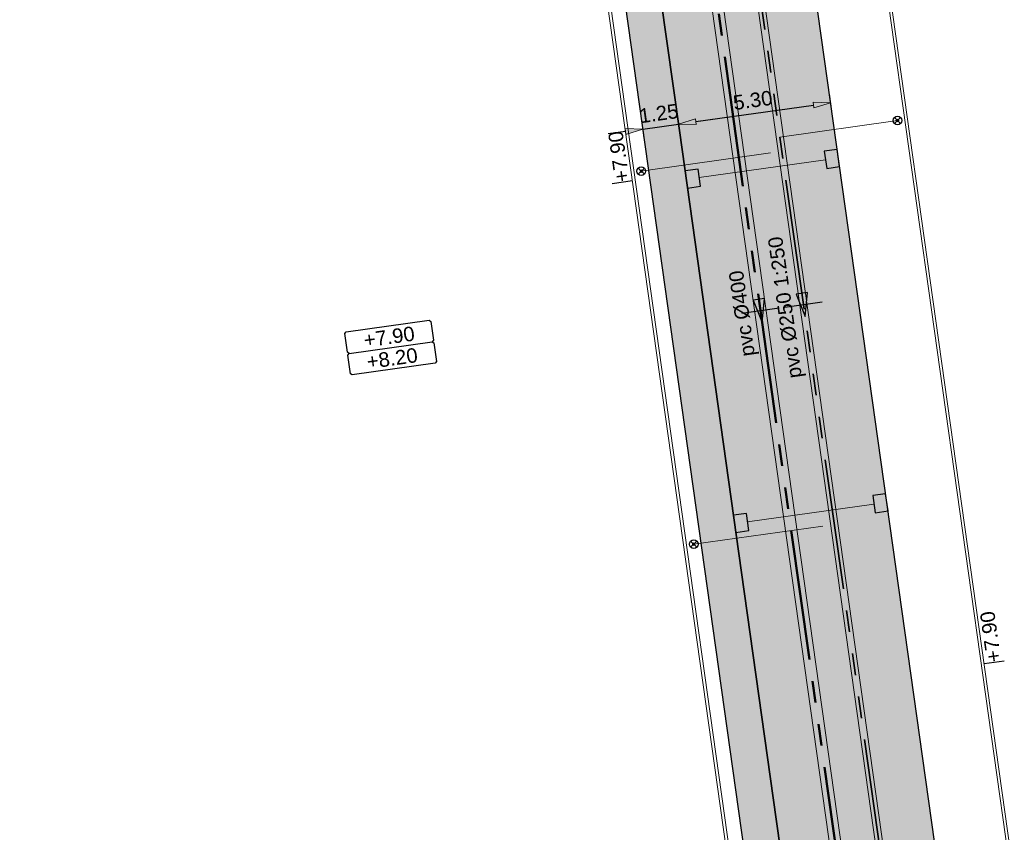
# Model space of a CAD drawing. Extents: x 98477 to 100410, y 398052 to 398969.
# Tile 113 of 256: x 98616 to 98650, y 398282 to 398310. Entities that reach past the tile are written whole.
import ezdxf
from ezdxf.enums import TextEntityAlignment as Align

# ---------------------------------------------------------------- set-up
doc = ezdxf.new("R2010")
doc.units = 0
for name, pattern in [('AL-NUTSTRACE', [17, 5, -3.5, 0, -3.5, 5]), ('RI-DWA', [9.75, 4.5, -0.75, 0.75, -0.75, 0.75, -0.75, 0.75, -0.75]), ('RI-RWA', [8.25, 4.5, -0.75, 0.75, -0.75, 0.75, -0.75])]:
    doc.linetypes.add(name, pattern=pattern)
for name, color, linetype, lineweight in [('N-GW-hoogtelijn laagte NAP +7.00', 100, 'AL-HOOGTELIJN +7.00', 18), ('N-GW-hoogtelijn laagte NAP +7.50', 90, 'AL-HOOGTELIJN +7.50', 18), ('N-GW-hoogtelijn laagte NAP +8.00', 80, 'AL-HOOGTELIJN +8.00', 18), ('N-KO-kantbegrenzing grondwerk', 70, 'Continuous', 25), ('N-KO-kantverharding', 2, 'Continuous', 25), ('N-RI-DWA hoofdriool', 24, 'RI-DWA', 35), ('N-RI-DWA hoofdriool buiswand', 24, 'Continuous', 13), ('N-RI-DWA huisaansluitleiding', 24, 'RI-DWA', 18), ('N-RI-DWA ontstoppingstuk', 24, 'Continuous', 25), ('N-RI-DWA strenginformatie', 24, 'Continuous', 25), ('N-RI-RWA hoofdriool', 162, 'RI-RWA', 50), ('N-RI-RWA hoofdriool buiswand', 162, 'Continuous', 13), ('N-RI-RWA kolkaansluitleiding', 132, 'RI-RWA', 18), ('N-RI-RWA strenginformatie', 162, 'Continuous', 25), ('N-RI-straatkolk', 7, 'Continuous', 25), ('N-RI-stroomrichting', 7, 'Continuous', 25), ("N-VH-arcering 'MAT' grijs 251", 251, 'Continuous', 18), ('N-VH-arcering printbeton', 8, 'Continuous', 9), ('X-AL-afwerkhoogte', 4, 'Continuous', 30), ('X-AL-hoogtelijn - Niv 1', 1, 'AL-HOOGTELIJN', 18), ('X-AL-maatvoering VERWERKT', 180, 'Continuous', 18), ('X-AL-nutstrace VERWERKT', 252, 'AL-NUTSTRACE', 18), ('X-AL-planhoogte brm', 10, 'Continuous', 25), ('X-AL-planhoogte wrm', 252, 'Continuous', 25), ('X-AL-planthoogte VERWERKT', 180, 'Continuous', 25)]:
    doc.layers.add(name, color=color, linetype=linetype, lineweight=lineweight)
for name, color, linetype, plot in [('X-AL-contourlijnen', 30, 'Continuous', False), ('X-AL-hulplijn', 30, 'Continuous', False), ('X-AL-hulplijn riolering', 30, 'Continuous', False)]:
    doc.layers.add(name, color=color, linetype=linetype, plot=plot)
doc.styles.add('CS Annotative', font='arial.ttf')
doc.styles.get("Standard").update_dxf_attribs({"font": 'txt.shx'})
doc.linetypes.add('AL-HOOGTELIJN', pattern='A,10,-1.5,["H",Standard,S=0.9,R=0,X=-0.3,Y=-0.45],-1.5,30', length=43)
doc.linetypes.add('AL-HOOGTELIJN +7.00', pattern='A,7.5,-1.5,["+7.00",Standard,S=0.9,R=0,X=-0.3,Y=-0.45],-4.5,22.5', length=36)
doc.linetypes.add('AL-HOOGTELIJN +7.50', pattern='A,7.5,-1.5,["+7.50",Standard,S=0.9,R=0,X=-0.3,Y=-0.45],-4.5,22.5', length=36)
doc.linetypes.add('AL-HOOGTELIJN +8.00', pattern='A,7.5,-1.5,["+8.00",Standard,S=0.9,R=0,X=-0.3,Y=-0.45],-4.5,22.5', length=36)
doc.dimstyles.new('CS Annotative', dxfattribs={"dimtxt": 2.5, "dimasz": 3, "dimexe": 0.18, "dimexo": 0.0625, "dimgap": 1, "dimtad": 1, "dimzin": 3, "dimdsep": 46, "dimtxsty": 'CS Annotative', "dimblk": 'CS Dimensionpijl', "dimcen": 0, "dimse1": 1, "dimse2": 1, "dimclrd": 256, "dimclre": 256, "dimadec": 0, "dimazin": 0, "dimtm": 1e-09, "dimtfac": 1, "dimtdec": 0, "dimtofl": 0, "dimtmove": 1, "dimatfit": 1, "dimfxl": 1, "dimtfillclr": 256, "dimtolj": 1, "dimtzin": 3, "dimarcsym": 0})

# ---------------------------------------------------------------- blocks, each defined once
blk = doc.blocks.new('*U105')
at = {"layer": 'N-RI-stroomrichting'}
h = blk.add_hatch(color=256, dxfattribs=at)
h.dxf.hatch_style = 1
h.paths.add_polyline_path([(0.28, -1.98), (0.71, 2.12), (-1.27, 1.84)])
blk.add_lwpolyline([(0.28, -1.98), (0.71, 2.12), (-1.27, 1.84)], close=True, dxfattribs=at)
at = {"layer": 'X-AL-hulplijn riolering'}
blk.add_lwpolyline([(3.22, 0.45), (-3.22, -0.45)], dxfattribs=at)
at = {"lineweight": 25, "style": 'CS Annotative'}
blk.add_attdef('Strenginformatie', text='', height=2.5, rotation=98, dxfattribs=at).set_placement((-3.22, -0.45), align=Align.MIDDLE_CENTER)
blk = doc.blocks.new('*U143')
at = {"layer": 'N-RI-stroomrichting'}
h = blk.add_hatch(color=256, dxfattribs=at)
h.dxf.hatch_style = 1
h.paths.add_polyline_path([(0.28, -1.98), (0.71, 2.12), (-1.27, 1.84)])
blk.add_lwpolyline([(0.28, -1.98), (0.71, 2.12), (-1.27, 1.84)], close=True, dxfattribs=at)
at = {"layer": 'X-AL-hulplijn riolering'}
blk.add_lwpolyline([(3.22, 0.45), (-3.22, -0.45)], dxfattribs=at)
at = {"lineweight": 25, "style": 'CS Annotative'}
blk.add_attdef('Strenginformatie', text='', height=2.5, rotation=98, dxfattribs=at).set_placement((-3.22, -0.45), align=Align.MIDDLE_CENTER)
blk = doc.blocks.new('*U280')
at = {"layer": 'X-AL-planhoogte brm', "flags": 128}
blk.add_lwpolyline([(-7.25, 3.75), (-7.5, 4), (-7.5, 7.25), (-7.25, 7.5), (7.25, 7.5), (7.5, 7.25), (7.5, 4), (7.25, 3.75)], dxfattribs=at)
at = {"layer": 'X-AL-planhoogte wrm', "flags": 128}
blk.add_lwpolyline([(7.5, 3.5), (7.5, 0.25), (7.25, 0), (-7.25, 0), (-7.5, 0.25), (-7.5, 3.5), (-7.25, 3.75), (7.25, 3.75)], close=True, dxfattribs=at)
at = {"layer": 'X-AL-planhoogte brm', "style": 'CS Annotative'}
blk.add_attdef('OMSCHRIJVING_afwerk', text='', height=2.5, dxfattribs=at).set_placement((0, 5.625), align=Align.MIDDLE_CENTER)
at = {"layer": 'X-AL-planhoogte wrm', "style": 'CS Annotative'}
blk.add_attdef('HOOGTE_eind', text='', height=2.5, dxfattribs=at).set_placement((0, 1.875), align=Align.MIDDLE_CENTER)
blk = doc.blocks.new('*U123')
at = {"layer": 'X-AL-hulplijn', "flags": 128}
blk.add_lwpolyline([(-0.347, -0.049), (0.347, 0.049)], dxfattribs=at)
at = {"layer": 'X-AL-planthoogte VERWERKT', "linetype": 'Continuous', "style": 'CS Annotative'}
blk.add_attdef('HOOGTE-RECHTS', text='', height=0.5, rotation=98, dxfattribs=at).set_placement((0, 0), align=Align.MIDDLE_LEFT)
blk = doc.blocks.new('*U107')
at = {"layer": 'X-AL-hulplijn', "flags": 128}
blk.add_lwpolyline([(-0.347, -0.049), (0.347, 0.049)], dxfattribs=at)
at = {"layer": 'X-AL-planthoogte VERWERKT', "linetype": 'Continuous', "style": 'CS Annotative'}
blk.add_attdef('HOOGTE-RECHTS', text='', height=0.5, rotation=98, dxfattribs=at).set_placement((0, 0), align=Align.MIDDLE_LEFT)
blk = doc.blocks.new('CS Ontstoppingsstuk')
h = blk.add_hatch(color=256)
edge = h.paths.add_edge_path()
edge.add_arc((0, 0), 0.213, 358.5516, 718.5516)
at = {"lineweight": 18, "flags": 128}
for points in [[(-0.53, -0.53), (0.53, 0.53)], [(0.53, -0.53), (-0.53, 0.53)]]:
    blk.add_lwpolyline(points, dxfattribs=at)
blk.add_circle((0, 0), 0.75)
at = {"lineweight": 18}
blk.add_circle((0, 0), 0.213, dxfattribs=at)
blk = doc.blocks.new('*U880')
blk.add_lwpolyline([(-1.32, 1.33), (-0.91, -1.64), (1.32, -1.33), (0.91, 1.64)], close=True)
blk.add_solid([(-1.32, 1.33), (0.91, 1.64), (-1.32, 1.33), (-0.91, -1.64)])
blk = doc.blocks.new('CS Dimensionpijl')
h = blk.add_hatch(color=256)
h.dxf.hatch_style = 1
h.paths.add_polyline_path([(-1, -0.167), (0, 0), (-1, 0.167)])
at = {"flags": 128}
blk.add_lwpolyline([(0, 0.5), (0, -0.5)], dxfattribs=at)
blk.add_lwpolyline([(-1, -0.167), (0, 0), (-1, 0.167)], close=True, dxfattribs=at)
blk = doc.blocks.new('*D1134')
at = {"layer": 'X-AL-maatvoering VERWERKT', "linetype": 'Continuous', "lineweight": -2, "transparency": 16777216}
for p, q in [((98639.587, 398306.723), (98640.181, 398306.806)), ((98637.161, 398306.382), (98636.567, 398306.298)), ((98637.755, 398306.465), (98638.993, 398306.639))]:
    blk.add_line(p, q, dxfattribs=at)
at = {"layer": 'X-AL-maatvoering VERWERKT', "lineweight": -2, "transparency": 16777216, "xscale": 0.6000000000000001, "yscale": 0.6000000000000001, "zscale": 0.6000000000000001}
for p, rotation in [((98637.755, 398306.465), 7.999999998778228), ((98638.993, 398306.639), 187.9999999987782)]:
    blk.add_blockref('CS Dimensionpijl', p, dxfattribs=dict(at, rotation=rotation))
at = {"layer": 'X-AL-maatvoering VERWERKT', "color": 0, "transparency": 16777216, "insert": (98638.311, 398307.003), "char_height": 0.5, "attachment_point": 5, "rotation": 8, "style": 'CS Annotative'}
blk.add_mtext('\\A1;1.25', dxfattribs=at)
blk = doc.blocks.new('*D1135')
at = {"layer": 'X-AL-maatvoering VERWERKT', "linetype": 'Continuous', "lineweight": -2, "transparency": 16777216}
blk.add_line((98639.587, 398306.723), (98643.647, 398307.294), dxfattribs=at)
at = {"layer": 'X-AL-maatvoering VERWERKT', "lineweight": -2, "transparency": 16777216, "xscale": 0.6000000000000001, "yscale": 0.6000000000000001, "zscale": 0.6000000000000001}
for p, rotation in [((98644.241, 398307.377), 7.999999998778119), ((98638.993, 398306.639), 187.9999999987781)]:
    blk.add_blockref('CS Dimensionpijl', p, dxfattribs=dict(at, rotation=rotation))
at = {"layer": 'X-AL-maatvoering VERWERKT', "color": 0, "transparency": 16777216, "insert": (98641.554, 398307.459), "char_height": 0.5, "attachment_point": 5, "rotation": 8, "style": 'CS Annotative'}
blk.add_mtext('\\A1;5.30', dxfattribs=at)

msp = doc.modelspace()

# ---------------------------------------------------------------- hatches: boundary and pattern name
at = {"layer": "N-VH-arcering 'MAT' grijs 251"}
h = msp.add_hatch(color=256, dxfattribs=at)
h.dxf.hatch_style = 1
edge = h.paths.add_edge_path()
edge.add_line((98801.71, 398275.503), (98759.079, 398269.511))
edge.add_arc((98758.557, 398273.225), 3.75, 188, 278, ccw=False)
edge.add_line((98754.843, 398272.703), (98754.732, 398273.495))
edge.add_arc((98759.436, 398274.156), 4.75, 98, 188, ccw=False)
edge.add_line((98758.775, 398278.86), (98802.644, 398285.025))
edge.add_arc((98800.8, 398298.146), 13.25, 278, 315.3696)
edge.add_arc((98814.321, 398284.798), 5.75, 98, 135.3696, ccw=False)
edge.add_line((98813.521, 398290.492), (98817.945, 398291.114))
edge.add_arc((98818.745, 398285.42), 5.75, 8, 98, ccw=False)
edge.add_line((98824.439, 398286.22), (98832.122, 398231.557))
edge.add_arc((98824.447, 398230.479), 7.75, -36.9034, 8, ccw=False)
edge.add_line((98830.645, 398225.825), (98822.025, 398214.347))
edge.add_arc((98828.622, 398209.393), 8.25, 143.0966, 188)
edge.add_line((98820.453, 398208.245), (98820.952, 398204.691))
edge.add_line((98820.952, 398204.691), (98824.988, 398175.974))
edge.add_line((98824.988, 398175.974), (98826.345, 398166.319))
edge.add_arc((98829.563, 398166.771), 3.25, 188, 278)
edge.add_line((98830.016, 398163.553), (98845.496, 398165.728))
edge.add_line((98845.496, 398165.728), (98850.051, 398166.368))
edge.add_line((98850.051, 398166.368), (98871.26, 398169.349))
edge.add_line((98871.26, 398169.349), (98879.777, 398170.546))
edge.add_line((98879.777, 398170.546), (98895.918, 398172.814))
edge.add_line((98895.918, 398172.814), (98895.013, 398179.251))
edge.add_line((98895.013, 398179.251), (98835.845, 398170.936))
edge.add_arc((98835.184, 398175.639), 4.75, 188, 278, ccw=False)
edge.add_line((98830.48, 398174.978), (98825.977, 398207.018))
edge.add_arc((98833.652, 398208.097), 7.75, 143.0966, 188, ccw=False)
edge.add_line((98827.454, 398212.751), (98836.074, 398224.229))
edge.add_arc((98829.477, 398229.183), 8.25, 323.0966, 368)
edge.add_line((98837.646, 398230.331), (98837.342, 398232.493))
edge.add_line((98837.342, 398232.493), (98837.342, 398232.493))
edge.add_line((98837.342, 398232.493), (98829.688, 398286.958))
edge.add_arc((98835.382, 398287.758), 5.75, 98, 188, ccw=False)
edge.add_line((98834.582, 398293.452), (98882.505, 398300.187))
edge.add_arc((98883.618, 398292.265), 8, 11.632, 98, ccw=False)
edge.add_line((98891.454, 398293.878), (98891, 398296.086))
edge.add_line((98891, 398296.086), (98889.023, 398305.688))
edge.add_line((98889.023, 398305.688), (98888.557, 398307.974))
edge.add_line((98888.557, 398307.974), (98887.385, 398314.76))
edge.add_arc((98879.502, 398313.398), 8, -82, 9.8011, ccw=False)
edge.add_line((98880.615, 398305.476), (98872.945, 398304.398))
edge.add_arc((98872.423, 398308.111), 3.75, 189.4265, 278, ccw=False)
edge.add_arc((92946.735, 397324.304), 6003.05, 9.426501, 10.6116601)
edge.add_line((98847.121, 398429.774), (98842.313, 398429.098))
edge.add_arc((92946.735, 397324.304), 5998.2, 9.4285467, 10.6137733, ccw=False)
edge.add_arc((98860.089, 398306.469), 3.84, -81.4341, 6.6574, ccw=False)
edge.add_line((98860.661, 398302.671), (98847.185, 398300.777))
edge.add_line((98847.185, 398300.777), (98842.63, 398300.137))
edge.add_line((98842.63, 398300.137), (98820.151, 398296.978))
edge.add_arc((98819.35, 398302.672), 5.75, 188, 278, ccw=False)
edge.add_line((98813.656, 398301.872), (98812.306, 398311.477))
edge.add_line((98812.306, 398311.477), (98811.109, 398319.994))
edge.add_line((98811.109, 398319.994), (98809.244, 398333.263))
edge.add_line((98809.244, 398333.263), (98808.674, 398337.323))
edge.add_line((98808.674, 398337.323), (98807.714, 398344.156))
edge.add_line((98807.714, 398344.156), (98807.707, 398344.206))
edge.add_line((98807.707, 398344.206), (98811.668, 398344.762))
edge.add_line((98811.668, 398344.762), (98829.492, 398347.268))
edge.add_line((98829.492, 398347.268), (98831.968, 398347.616))
edge.add_line((98831.968, 398347.616), (98831.064, 398354.052))
edge.add_line((98831.064, 398354.052), (98828.588, 398353.704))
edge.add_line((98828.588, 398353.704), (98810.763, 398351.199))
edge.add_line((98810.763, 398351.199), (98806.802, 398350.643))
edge.add_line((98806.802, 398350.643), (98806.795, 398350.692))
edge.add_line((98806.795, 398350.692), (98805.146, 398362.424))
edge.add_line((98805.146, 398362.424), (98805.048, 398363.12))
edge.add_line((98805.048, 398363.12), (98803.991, 398370.646))
edge.add_line((98803.991, 398370.646), (98802.488, 398381.341))
edge.add_line((98802.488, 398381.341), (98801.43, 398388.867))
edge.add_line((98801.43, 398388.867), (98799.927, 398399.562))
edge.add_line((98799.927, 398399.562), (98798.869, 398407.088))
edge.add_line((98798.869, 398407.088), (98797.366, 398417.783))
edge.add_line((98797.366, 398417.783), (98796.795, 398421.843))
edge.add_line((98796.795, 398421.843), (98795.884, 398428.329))
edge.add_line((98795.884, 398428.329), (98795.877, 398428.379))
edge.add_line((98795.877, 398428.379), (98799.838, 398428.935))
edge.add_line((98799.838, 398428.935), (98817.663, 398431.44))
edge.add_line((98817.663, 398431.44), (98820.138, 398431.788))
edge.add_line((98820.138, 398431.788), (98819.234, 398438.225))
edge.add_line((98819.234, 398438.225), (98816.758, 398437.877))
edge.add_line((98816.758, 398437.877), (98798.933, 398435.372))
edge.add_line((98798.933, 398435.372), (98794.972, 398434.815))
edge.add_line((98794.972, 398434.815), (98794.965, 398434.865))
edge.add_line((98794.965, 398434.865), (98793.379, 398446.154))
edge.add_line((98793.379, 398446.154), (98792.739, 398450.709))
edge.add_line((98792.739, 398450.709), (98789.338, 398474.904))
edge.add_line((98789.338, 398474.904), (98783.892, 398474.138))
edge.add_line((98783.892, 398474.138), (98786.763, 398453.707))
edge.add_arc((98782.059, 398453.046), 4.75, -82, 8, ccw=False)
edge.add_line((98782.72, 398448.342), (98773.115, 398446.992))
edge.add_line((98773.115, 398446.992), (98764.599, 398445.795))
edge.add_line((98764.599, 398445.795), (98743.407, 398442.817))
edge.add_line((98743.407, 398442.817), (98734.891, 398441.62))
edge.add_line((98734.891, 398441.62), (98611.8, 398424.321))
edge.add_line((98611.8, 398424.321), (98607.657, 398453.801))
edge.add_arc((98611.637, 398454.122), 3.993, 101.3918, 184.6082, ccw=False)
edge.add_line((98610.849, 398458.036), (98611.839, 398458.175))
edge.add_line((98611.839, 398458.175), (98639.566, 398462.072))
edge.add_line((98639.566, 398462.072), (98641.547, 398462.351))
edge.add_line((98641.547, 398462.351), (98659.372, 398464.856))
edge.add_line((98659.372, 398464.856), (98661.847, 398465.204))
edge.add_line((98661.847, 398465.204), (98660.943, 398471.64))
edge.add_line((98660.943, 398471.64), (98649.901, 398470.089))
edge.add_line((98649.901, 398470.089), (98624.649, 398466.54))
edge.add_line((98624.649, 398466.54), (98622.669, 398466.261))
edge.add_line((98622.669, 398466.261), (98604.844, 398463.756))
edge.add_line((98604.844, 398463.756), (98602.864, 398463.478))
edge.add_line((98602.864, 398463.478), (98594.941, 398462.365))
edge.add_line((98594.941, 398462.365), (98576.275, 398459.741))
edge.add_line((98576.275, 398459.741), (98577.18, 398453.304))
edge.add_line((98577.18, 398453.304), (98578.17, 398453.444))
edge.add_line((98578.17, 398453.444), (98598.471, 398456.294))
edge.add_arc((98598.792, 398452.314), 3.993, 11.4249, 94.6095, ccw=False)
edge.add_line((98602.706, 398453.105), (98606.849, 398423.625))
edge.add_line((98606.849, 398423.625), (98548.819, 398415.469))
edge.add_arc((98548.158, 398420.173), 4.75, 188, 278, ccw=False)
edge.add_line((98543.454, 398419.512), (98539.768, 398445.74))
edge.add_line((98539.768, 398445.74), (98538.976, 398445.629))
edge.add_line((98538.976, 398445.629), (98538.732, 398447.362))
edge.add_line((98538.732, 398447.362), (98534.771, 398446.805))
edge.add_line((98534.771, 398446.805), (98536.53, 398434.292))
edge.add_line((98536.53, 398434.292), (98537.17, 398429.737))
edge.add_line((98537.17, 398429.737), (98538.395, 398421.022))
edge.add_line((98538.395, 398421.022), (98539.035, 398416.467))
edge.add_line((98539.035, 398416.467), (98541.025, 398402.306))
edge.add_line((98541.025, 398402.306), (98541.665, 398397.751))
edge.add_line((98541.665, 398397.751), (98543.656, 398383.59))
edge.add_line((98543.656, 398383.59), (98544.296, 398379.035))
edge.add_line((98544.296, 398379.035), (98545.604, 398369.727))
edge.add_arc((98543.871, 398369.483), 1.75, -82, 8, ccw=False)
edge.add_line((98544.115, 398367.75), (98522.477, 398364.709))
edge.add_line((98522.477, 398364.709), (98523.215, 398359.461))
edge.add_line((98523.215, 398359.461), (98545.05, 398362.529))
edge.add_line((98545.05, 398362.529), (98549.605, 398363.17))
edge.add_line((98549.605, 398363.17), (98564.162, 398365.215))
edge.add_arc((98564.824, 398360.512), 4.75, 8, 98, ccw=False)
edge.add_line((98569.527, 398361.173), (98576.5, 398311.56))
edge.add_arc((98571.796, 398310.899), 4.75, -82, 8, ccw=False)
edge.add_line((98572.457, 398306.195), (98563.842, 398304.985))
edge.add_line((98563.842, 398304.985), (98559.287, 398304.344))
edge.add_line((98559.287, 398304.344), (98541.016, 398301.777))
edge.add_line((98541.016, 398301.777), (98541.754, 398296.528))
edge.add_line((98541.754, 398296.528), (98553.885, 398298.233))
edge.add_arc((98554.128, 398296.5), 1.75, 8, 98, ccw=False)
edge.add_line((98555.861, 398296.744), (98557.35, 398286.148))
edge.add_line((98557.35, 398286.148), (98557.99, 398281.593))
edge.add_line((98557.99, 398281.593), (98560.134, 398266.343))
edge.add_line((98560.134, 398266.343), (98560.774, 398261.787))
edge.add_line((98560.774, 398261.787), (98562.917, 398246.537))
edge.add_line((98562.917, 398246.537), (98563.557, 398241.982))
edge.add_line((98563.557, 398241.982), (98565.701, 398226.732))
edge.add_line((98565.701, 398226.732), (98566.341, 398222.177))
edge.add_line((98566.341, 398222.177), (98567.566, 398213.462))
edge.add_line((98567.566, 398213.462), (98568.206, 398208.907))
edge.add_line((98568.206, 398208.907), (98576.531, 398149.669))
edge.add_line((98576.531, 398149.669), (98576.556, 398149.491))
edge.add_line((98576.556, 398149.491), (98535.46, 398143.715))
edge.add_line((98535.46, 398143.715), (98536.347, 398137.407))
edge.add_line((98536.347, 398137.407), (98537.337, 398137.546))
edge.add_line((98537.337, 398137.546), (98577.443, 398143.183))
edge.add_line((98577.443, 398143.183), (98578.765, 398133.775))
edge.add_line((98578.765, 398133.775), (98538.659, 398128.139))
edge.add_line((98538.659, 398128.139), (98537.669, 398128))
edge.add_line((98537.669, 398128), (98538.573, 398121.563))
edge.add_line((98538.573, 398121.563), (98579.669, 398127.339))
edge.add_line((98579.669, 398127.339), (98579.676, 398127.289))
edge.add_line((98579.676, 398127.289), (98580.766, 398119.535))
edge.add_line((98580.766, 398119.535), (98582.575, 398106.662))
edge.add_line((98582.575, 398106.662), (98583.062, 398103.196))
edge.add_line((98583.062, 398103.196), (98584.872, 398090.322))
edge.add_line((98584.872, 398090.322), (98585.359, 398086.856))
edge.add_line((98585.359, 398086.856), (98587.168, 398073.983))
edge.add_line((98587.168, 398073.983), (98588.149, 398067.001))
edge.add_arc((98585.921, 398066.688), 2.25, -71.0527, 8, ccw=False)
edge.add_line((98586.652, 398064.56), (98587.088, 398064.71))
edge.add_line((98587.088, 398064.71), (98595.765, 398067.689))
edge.add_line((98595.765, 398067.689), (98596.093, 398067.801))
edge.add_arc((98595.362, 398069.929), 2.25, 188, 288.9473, ccw=False)
edge.add_line((98593.134, 398069.616), (98582.466, 398145.525))
edge.add_arc((98587.169, 398146.186), 4.75, 98, 188, ccw=False)
edge.add_line((98586.508, 398150.89), (98609.067, 398154.06))
edge.add_line((98609.067, 398154.06), (98621.308, 398156.2))
edge.add_line((98621.308, 398156.2), (98618.713, 398174.661))
edge.add_line((98618.713, 398174.661), (98600.889, 398172.156))
edge.add_line((98600.889, 398172.156), (98602.706, 398159.225))
edge.add_line((98602.706, 398159.225), (98585.673, 398156.831))
edge.add_arc((98585.086, 398161.633), 4.838, 189.0296, 276.9704, ccw=False)
edge.add_line((98580.308, 398160.874), (98573.635, 398208.357))
edge.add_line((98573.635, 398208.357), (98572.717, 398214.893))
edge.add_line((98572.717, 398214.893), (98570.017, 398234.104))
edge.add_line((98570.017, 398234.104), (98569.098, 398240.64))
edge.add_line((98569.098, 398240.64), (98568.632, 398243.957))
edge.add_line((98568.632, 398243.957), (98568.166, 398247.275))
edge.add_arc((98572.869, 398247.936), 4.75, 98, 188, ccw=False)
edge.add_line((98572.208, 398252.64), (98597.856, 398256.244))
edge.add_line((98597.856, 398256.244), (98604.392, 398257.163))
edge.add_line((98604.392, 398257.163), (98619.642, 398259.306))
edge.add_line((98619.642, 398259.306), (98626.178, 398260.225))
edge.add_line((98626.178, 398260.225), (98639.447, 398262.089))
edge.add_line((98639.447, 398262.089), (98639.497, 398262.096))
edge.add_line((98639.497, 398262.096), (98640.054, 398258.135))
edge.add_line((98640.054, 398258.135), (98641.863, 398245.262))
edge.add_line((98641.863, 398245.262), (98642.141, 398243.281))
edge.add_line((98642.141, 398243.281), (98643.255, 398235.359))
edge.add_line((98643.255, 398235.359), (98644.577, 398225.952))
edge.add_line((98644.577, 398225.952), (98646.038, 398215.554))
edge.add_line((98646.038, 398215.554), (98646.386, 398213.078))
edge.add_line((98646.386, 398213.078), (98652.823, 398213.983))
edge.add_line((98652.823, 398213.983), (98652.475, 398216.458))
edge.add_line((98652.475, 398216.458), (98651.709, 398221.905))
edge.add_line((98651.709, 398221.905), (98651.431, 398223.885))
edge.add_line((98651.431, 398223.885), (98649.622, 398236.759))
edge.add_line((98649.622, 398236.759), (98649.343, 398238.739))
edge.add_line((98649.343, 398238.739), (98646.49, 398259.04))
edge.add_line((98646.49, 398259.04), (98645.934, 398263.001))
edge.add_line((98645.934, 398263.001), (98645.983, 398263.008))
edge.add_line((98645.983, 398263.008), (98654.398, 398264.191))
edge.add_line((98654.398, 398264.191), (98722.625, 398273.779))
edge.add_line((98722.625, 398273.779), (98731.142, 398274.976))
edge.add_line((98731.142, 398274.976), (98743.97, 398276.779))
edge.add_arc((98744.557, 398271.977), 4.838, 9.0296, 96.9704, ccw=False)
edge.add_line((98749.335, 398272.737), (98750.727, 398262.834))
edge.add_line((98750.727, 398262.834), (98752.41, 398263.07))
edge.add_line((98752.41, 398263.07), (98756.966, 398263.711))
edge.add_line((98756.966, 398263.711), (98772.216, 398265.854))
edge.add_line((98772.216, 398265.854), (98776.771, 398266.494))
edge.add_line((98776.771, 398266.494), (98795.982, 398269.194))
edge.add_line((98795.982, 398269.194), (98800.537, 398269.834))
edge.add_line((98800.537, 398269.834), (98802.468, 398270.106))
edge.add_line((98802.468, 398270.106), (98801.71, 398275.503))
edge = h.paths.add_edge_path(flags=16)
edge.add_line((98744.062, 398333.464), (98751.984, 398334.577))
edge.add_line((98751.984, 398334.577), (98753.966, 398334.856))
edge.add_line((98753.966, 398334.856), (98764.363, 398336.317))
edge.add_line((98764.363, 398336.317), (98764.363, 398336.317))
edge.add_line((98764.363, 398336.317), (98766.343, 398336.595))
edge.add_line((98766.343, 398336.595), (98774.265, 398337.708))
edge.add_line((98774.265, 398337.708), (98774.247, 398337.837))
edge.add_line((98774.247, 398337.837), (98802.49, 398341.806))
edge.add_line((98802.49, 398341.806), (98803.019, 398338.043))
edge.add_line((98803.019, 398338.043), (98808.474, 398299.225))
edge.add_arc((98800.8, 398298.146), 7.75, -82, 8, ccw=False)
edge.add_line((98801.878, 398290.472), (98771.967, 398286.268))
edge.add_line((98771.967, 398286.268), (98767.412, 398285.628))
edge.add_line((98767.412, 398285.628), (98755.133, 398283.902))
edge.add_line((98755.133, 398283.902), (98746.617, 398282.705))
edge.add_line((98746.617, 398282.705), (98730.376, 398280.423))
edge.add_line((98730.376, 398280.423), (98721.86, 398279.226))
edge.add_line((98721.86, 398279.226), (98654.328, 398269.735))
edge.add_arc((98653.667, 398274.439), 4.75, 188, 278, ccw=False)
edge.add_line((98648.963, 398273.778), (98644.134, 398308.14))
edge.add_line((98644.134, 398308.14), (98642.937, 398316.656))
edge.add_line((98642.937, 398316.656), (98640.3, 398335.422))
edge.add_line((98640.3, 398335.422), (98638.121, 398335.116))
edge.add_line((98638.121, 398335.116), (98637.23, 398334.99))
edge.add_line((98637.23, 398334.99), (98635.051, 398334.684))
edge.add_line((98635.051, 398334.684), (98635.74, 398329.782))
edge.add_line((98635.74, 398329.782), (98636.937, 398321.266))
edge.add_line((98636.937, 398321.266), (98638.385, 398310.967))
edge.add_line((98638.385, 398310.967), (98639.025, 398306.412))
edge.add_line((98639.025, 398306.412), (98641.168, 398291.162))
edge.add_line((98641.168, 398291.162), (98642.365, 398282.646))
edge.add_line((98642.365, 398282.646), (98643.715, 398273.04))
edge.add_arc((98639.011, 398272.379), 4.75, -82, 8, ccw=False)
edge.add_line((98639.672, 398267.675), (98619.322, 398264.815))
edge.add_line((98619.322, 398264.815), (98614.272, 398264.105))
edge.add_line((98614.272, 398264.105), (98593.922, 398261.245))
edge.add_arc((98593.261, 398265.949), 4.75, 188, 278, ccw=False)
edge.add_line((98588.557, 398265.288), (98581.779, 398313.514))
edge.add_line((98581.779, 398313.514), (98580.582, 398322.03))
edge.add_line((98580.582, 398322.03), (98575.231, 398360.106))
edge.add_line((98575.231, 398360.106), (98574.591, 398364.661))
edge.add_line((98574.591, 398364.661), (98572.663, 398378.377))
edge.add_line((98572.663, 398378.377), (98571.188, 398388.873))
edge.add_line((98571.188, 398388.873), (98568.516, 398407.887))
edge.add_arc((98573.22, 398408.548), 4.75, 98, 188, ccw=False)
edge.add_line((98572.559, 398413.251), (98607.119, 398418.109))
edge.add_line((98607.119, 398418.109), (98607.614, 398418.178))
edge.add_line((98607.614, 398418.178), (98611.584, 398389.936))
edge.add_line((98611.584, 398389.936), (98611.455, 398389.918))
edge.add_line((98611.455, 398389.918), (98613.264, 398377.044))
edge.add_line((98613.264, 398377.044), (98613.334, 398376.549))
edge.add_line((98613.334, 398376.549), (98626.207, 398378.358))
edge.add_line((98626.207, 398378.358), (98628.188, 398378.637))
edge.add_line((98628.188, 398378.637), (98636.11, 398379.75))
edge.add_line((98636.11, 398379.75), (98648.369, 398381.473))
edge.add_line((98648.369, 398381.473), (98647.465, 398387.91))
edge.add_line((98647.465, 398387.91), (98634.591, 398386.1))
edge.add_line((98634.591, 398386.1), (98632.492, 398385.805))
edge.add_line((98632.492, 398385.805), (98619.737, 398384.013))
edge.add_line((98619.737, 398384.013), (98617.509, 398383.7))
edge.add_line((98617.509, 398383.7), (98612.566, 398418.874))
edge.add_line((98612.566, 398418.874), (98613.061, 398418.944))
edge.add_line((98613.061, 398418.944), (98667.575, 398426.605))
edge.add_line((98667.575, 398426.605), (98722.089, 398434.267))
edge.add_line((98722.089, 398434.267), (98726.149, 398434.837))
edge.add_line((98726.149, 398434.837), (98759.422, 398439.513))
edge.add_line((98759.422, 398439.513), (98763.483, 398440.084))
edge.add_line((98763.483, 398440.084), (98783.486, 398442.895))
edge.add_arc((98784.147, 398438.192), 4.75, 8, 98, ccw=False)
edge.add_line((98788.851, 398438.853), (98795.615, 398390.726))
edge.add_arc((98790.911, 398390.065), 4.75, -82, 8, ccw=False)
edge.add_line((98791.572, 398385.361), (98787.363, 398384.769))
edge.add_line((98787.363, 398384.769), (98774.49, 398382.96))
edge.add_line((98774.49, 398382.96), (98766.122, 398381.784))
edge.add_line((98766.122, 398381.784), (98766.072, 398381.777))
edge.add_line((98766.072, 398381.777), (98764.945, 398389.798))
edge.add_line((98764.945, 398389.798), (98762.092, 398410.099))
edge.add_line((98762.092, 398410.099), (98761.953, 398411.089))
edge.add_line((98761.953, 398411.089), (98755.516, 398410.184))
edge.add_line((98755.516, 398410.184), (98755.655, 398409.194))
edge.add_line((98755.655, 398409.194), (98758.508, 398388.894))
edge.add_line((98758.508, 398388.894), (98759.636, 398380.872))
edge.add_line((98759.636, 398380.872), (98759.586, 398380.865))
edge.add_line((98759.586, 398380.865), (98748.792, 398379.348))
edge.add_line((98748.792, 398379.348), (98744.237, 398378.708))
edge.add_line((98744.237, 398378.708), (98741.316, 398378.298))
edge.add_line((98741.316, 398378.298), (98735.869, 398377.532))
edge.add_line((98735.869, 398377.532), (98732.948, 398377.122))
edge.add_line((98732.948, 398377.122), (98728.393, 398376.482))
edge.add_line((98728.393, 398376.482), (98718.319, 398375.066))
edge.add_arc((98720.442, 398359.964), 15.25, 98, 128)
edge.add_line((98711.053, 398371.981), (98707.249, 398369.01))
edge.add_line((98707.249, 398369.01), (98710.512, 398364.833))
edge.add_line((98710.512, 398364.833), (98713.62, 398367.262))
edge.add_arc((98721.254, 398357.324), 12.531, 99.3779, 127.5301, ccw=False)
edge.add_line((98719.212, 398369.688), (98728.557, 398371.001))
edge.add_line((98728.557, 398371.001), (98733.112, 398371.641))
edge.add_line((98733.112, 398371.641), (98743.906, 398373.158))
edge.add_line((98743.906, 398373.158), (98752.423, 398374.355))
edge.add_line((98752.423, 398374.355), (98763.216, 398375.872))
edge.add_line((98763.216, 398375.872), (98767.772, 398376.512))
edge.add_line((98767.772, 398376.512), (98793.321, 398380.103))
edge.add_arc((98793.768, 398376.291), 3.838, 9.3042, 96.6958, ccw=False)
edge.add_line((98797.556, 398376.911), (98799.602, 398362.354))
edge.add_line((98799.602, 398362.354), (98801.641, 398347.847))
edge.add_line((98801.641, 398347.847), (98801.71, 398347.352))
edge.add_line((98801.71, 398347.352), (98773.468, 398343.383))
edge.add_line((98773.468, 398343.383), (98773.361, 398344.145))
edge.add_line((98773.361, 398344.145), (98770.885, 398343.797))
edge.add_line((98770.885, 398343.797), (98758.012, 398341.988))
edge.add_line((98758.012, 398341.988), (98756.031, 398341.71))
edge.add_line((98756.031, 398341.71), (98743.158, 398339.9))
edge.add_line((98743.158, 398339.9), (98743.158, 398339.9))
edge.add_line((98743.158, 398339.9), (98742.167, 398339.761))
edge.add_line((98742.167, 398339.761), (98743.072, 398333.324))
edge.add_line((98743.072, 398333.324), (98744.062, 398333.464))
edge = h.paths.add_edge_path(flags=16)
edge.add_line((98545.99, 398402.903), (98545.74, 398404.686))
edge.add_arc((98550.444, 398405.347), 4.75, 98, 188, ccw=False)
edge.add_line((98549.783, 398410.05), (98557.705, 398411.164))
edge.add_arc((98558.366, 398406.46), 4.75, 8, 98, ccw=False)
edge.add_line((98563.07, 398407.121), (98563.355, 398405.091))
edge.add_line((98563.355, 398405.091), (98565.095, 398392.713))
edge.add_line((98565.095, 398392.713), (98565.443, 398390.237))
edge.add_line((98565.443, 398390.237), (98567.182, 398377.859))
edge.add_line((98567.182, 398377.859), (98567.468, 398375.829))
edge.add_arc((98562.764, 398375.168), 4.75, -82, 8, ccw=False)
edge.add_line((98563.425, 398370.464), (98555.503, 398369.35))
edge.add_arc((98554.842, 398374.054), 4.75, 188, 278, ccw=False)
edge.add_line((98550.138, 398373.393), (98549.887, 398375.176))
edge.add_line((98549.887, 398375.176), (98548.078, 398388.049))
edge.add_line((98548.078, 398388.049), (98547.8, 398390.03))
edge.add_line((98547.8, 398390.03), (98545.99, 398402.903))
edge = h.paths.add_edge_path(flags=16)
edge.add_line((98580.974, 398279.723), (98580.696, 398281.704))
edge.add_line((98580.696, 398281.704), (98579.235, 398292.102))
edge.add_line((98579.235, 398292.102), (98578.56, 398296.904))
edge.add_arc((98573.856, 398296.243), 4.75, 8, 98)
edge.add_line((98573.195, 398300.947), (98565.57, 398299.875))
edge.add_arc((98566.231, 398295.172), 4.75, 98, 186.1904)
edge.add_line((98561.508, 398294.659), (98561.506, 398294.659))
edge.add_line((98561.506, 398294.659), (98563.663, 398279.31))
edge.add_line((98563.663, 398279.31), (98563.942, 398277.329))
edge.add_line((98563.942, 398277.329), (98566.099, 398261.98))
edge.add_line((98566.099, 398261.98), (98566.101, 398261.981))
edge.add_arc((98570.782, 398262.79), 4.75, 189.8096, 278)
edge.add_line((98571.443, 398258.086), (98579.068, 398259.158))
edge.add_arc((98578.407, 398263.862), 4.75, 278, 368)
edge.add_line((98583.111, 398264.523), (98582.436, 398269.325))
edge.add_line((98582.436, 398269.325), (98580.974, 398279.723))
edge = h.paths.add_edge_path(flags=16)
edge.add_line((98615.081, 398162.782), (98614.489, 398166.998))
edge.add_arc((98612.756, 398166.755), 1.75, 8, 98)
edge.add_line((98612.512, 398168.488), (98608.551, 398167.931))
edge.add_arc((98608.795, 398166.198), 1.75, 98, 188)
edge.add_line((98607.062, 398165.955), (98607.654, 398161.738))
edge.add_arc((98609.387, 398161.982), 1.75, 188, 278)
edge.add_line((98609.631, 398160.249), (98613.592, 398160.805))
edge.add_arc((98613.348, 398162.538), 1.75, 278, 368)
at = {"layer": 'N-VH-arcering printbeton'}
h = msp.add_hatch(dxfattribs=at)
h.set_pattern_fill('CS-PRINTBETON', color=256)
h.set_pattern_definition([(53, (19448.5478, 79321.5494), (-0.399317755, 0.3009075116), []), (53, (19448.8944, 79321.59813), (-0.399317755, 0.3009075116), [0.5, -0.2])])
edge = h.paths.add_edge_path()
edge.add_line((98643.715, 398273.04), (98642.365, 398282.646))
edge.add_line((98642.365, 398282.646), (98641.168, 398291.162))
edge.add_line((98641.168, 398291.162), (98639.025, 398306.412))
edge.add_line((98639.025, 398306.412), (98638.385, 398310.967))
edge.add_line((98638.385, 398310.967), (98636.937, 398321.266))
edge.add_line((98636.937, 398321.266), (98635.74, 398329.782))
edge.add_line((98635.74, 398329.782), (98635.072, 398334.536))
edge.add_line((98635.072, 398334.536), (98633.835, 398334.362))
edge.add_line((98633.835, 398334.362), (98642.616, 398271.876))
edge.add_line((98642.616, 398271.876), (98593.301, 398264.945))
edge.add_arc((98593.176, 398265.836), 0.9, 188, 278, ccw=False)
edge.add_line((98592.284, 398265.711), (98583.92, 398325.226))
edge.add_line((98583.92, 398325.226), (98582.435, 398325.017))
edge.add_line((98582.435, 398325.017), (98582.836, 398322.165))
edge.add_line((98582.836, 398322.165), (98580.607, 398321.852))
edge.add_line((98580.607, 398321.852), (98581.754, 398313.692))
edge.add_line((98581.754, 398313.692), (98583.982, 398314.005))
edge.add_line((98583.982, 398314.005), (98586.192, 398298.28))
edge.add_line((98586.192, 398298.28), (98583.964, 398297.967))
edge.add_line((98583.964, 398297.967), (98584.955, 398290.916))
edge.add_line((98584.955, 398290.916), (98587.183, 398291.229))
edge.add_line((98587.183, 398291.229), (98590.924, 398264.611))
edge.add_line((98590.924, 398264.611), (98588.802, 398264.313))
edge.add_arc((98593.261, 398265.949), 4.75, 200.1532, 265.8468)
edge.add_line((98592.917, 398261.212), (98592.618, 398263.334))
edge.add_line((98592.618, 398263.334), (98614.137, 398266.358))
edge.add_line((98614.137, 398266.358), (98614.45, 398264.13))
edge.add_line((98614.45, 398264.13), (98619.144, 398264.79))
edge.add_line((98619.144, 398264.79), (98618.831, 398267.018))
edge.add_line((98618.831, 398267.018), (98643.359, 398270.465))
edge.add_arc((98639.011, 398272.379), 4.75, 336.2431, 368)

# ---------------------------------------------------------------- linework, layer by layer
at = {"layer": 'N-GW-hoogtelijn laagte NAP +7.00', "flags": 128}
msp.add_lwpolyline([(98705.639, 398428.976), (98714.854, 398430.271, -0.443464), (98715.992, 398429.321, 0.016368), (98719.14, 398386.596, -0.891193), (98715.651, 398385.811, 0.592655), (98679.306, 398391.85, -0.148015), (98663.889, 398381.041, 0.657492), (98660.011, 398338.065, -0.123839), (98682.447, 398317.415, 0.438095), (98707.103, 398313.321, -0.093993), (98716.554, 398318.167, 0.460666), (98725.873, 398338.977, -0.067449), (98718.228, 398363.038, -0.340931), (98719.365, 398365.2), (98719.384, 398365.209, -0.501269), (98722.197, 398363.673, 0.003401), (98723.513, 398354.871, 0.259816), (98749.863, 398322.311), (98749.863, 398322.311, 0.06381), (98738.726, 398320.325, 0.067252), (98704.9, 398304.471, 0.265838), (98698.268, 398291.688, 0.012533), (98699.045, 398279.959, -0.400107), (98698.188, 398278.878), (98691.02, 398277.871, -0.37083), (98689.922, 398278.575, -0.057429), (98688.425, 398287.029, 0.337273), (98642.572, 398340.258, 0.070951), (98614.398, 398342.161, 0.017798), (98582.246, 398338.616, -0.415907), (98581.111, 398339.466), (98579.851, 398348.431, -0.451908), (98580.829, 398349.57, 0.08811), (98586.497, 398350.651, -0.015328), (98620.178, 398362.321, 0.13217), (98678.299, 398399.224, -0.060323), (98696.289, 398414.624, 0.213889), (98704.788, 398428.125, -0.334375)], format="xyb", close=True, dxfattribs=at)
at = {"layer": 'N-GW-hoogtelijn laagte NAP +7.50', "flags": 128}
msp.add_lwpolyline([(98688.886, 398276.881, -0.065971), (98686.928, 398286.939, 0.337273), (98642.26, 398338.791, 0.070951), (98614.509, 398340.665, 0.018629), (98580.974, 398336.911)], format="xyb", dxfattribs=at)
at = {"layer": 'N-GW-hoogtelijn laagte NAP +8.00'}
msp.add_lwpolyline([(98582.451, 398335.614, -0.017927), (98614.62, 398339.169, -0.070951), (98641.949, 398337.323, -0.337142), (98685.429, 398286.874), (98685.926, 398277.98), (98685.929, 398277.963), (98685.927, 398277.963)], format="xyb", dxfattribs=at)
at = {"layer": 'N-KO-kantbegrenzing grondwerk', "flags": 128}
msp.add_lwpolyline([(98635.072, 398334.536), (98633.835, 398334.362), (98642.616, 398271.876), (98593.301, 398264.945, -0.414214), (98592.284, 398265.711), (98583.92, 398325.226), (98582.435, 398325.017), (98582.836, 398322.165), (98580.607, 398321.852)], format="xyb", dxfattribs=at)
at = {"layer": 'N-KO-kantverharding', "flags": 128}
msp.add_lwpolyline([(98721.86, 398279.226), (98654.328, 398269.735, -0.414214), (98648.963, 398273.778), (98644.134, 398308.14), (98642.937, 398316.656), (98640.3, 398335.422), (98638.121, 398335.116), (98637.23, 398334.99), (98635.051, 398334.684), (98635.74, 398329.782), (98636.937, 398321.266), (98638.385, 398310.967), (98639.025, 398306.412), (98641.168, 398291.162), (98642.365, 398282.646), (98643.715, 398273.04, -0.414214), (98639.672, 398267.675), (98619.322, 398264.815), (98614.272, 398264.105), (98593.922, 398261.245, -0.414214), (98588.557, 398265.288), (98581.779, 398313.514), (98580.582, 398322.03), (98575.231, 398360.106)], format="xyb", dxfattribs=at)
at = {"layer": 'N-RI-DWA hoofdriool'}
msp.add_lwpolyline([(98638.627, 398333.672), (98648.23, 398265.343)], dxfattribs=at)
at = {"layer": 'N-RI-DWA hoofdriool buiswand', "flags": 128}
for points in [[(98638.503, 398333.655), (98648.106, 398265.326)], [(98638.751, 398333.689), (98648.354, 398265.361)]]:
    msp.add_lwpolyline(points, dxfattribs=at)
at = {"layer": 'N-RI-DWA huisaansluitleiding', "flags": 128}
for points in [[(98646.549, 398306.763), (98642.489, 398306.192)], [(98637.706, 398305.015), (98642.559, 398305.697)], [(98639.516, 398292.141), (98644.368, 398292.823)]]:
    msp.add_lwpolyline(points, dxfattribs=at)
at = {"layer": 'N-RI-RWA hoofdriool'}
msp.add_lwpolyline([(98637.142, 398333.463), (98646.536, 398266.62)], dxfattribs=at)
at = {"layer": 'N-RI-RWA hoofdriool buiswand', "flags": 128}
for points in [[(98636.944, 398333.435), (98646.338, 398266.592)], [(98637.34, 398333.491), (98646.734, 398266.648)]]:
    msp.add_lwpolyline(points, dxfattribs=at)
at = {"layer": 'N-RI-RWA kolkaansluitleiding', "flags": 128}
for points in [[(98639.707, 398304.791), (98644.064, 398305.404)], [(98641.377, 398292.908), (98645.734, 398293.52)]]:
    msp.add_lwpolyline(points, dxfattribs=at)
at = {"layer": 'X-AL-contourlijnen', "flags": 128}
for points in [[(98721.86, 398279.226), (98654.328, 398269.735, -0.414214), (98648.963, 398273.778), (98644.134, 398308.14), (98642.937, 398316.656), (98640.3, 398335.422), (98638.121, 398335.116), (98637.23, 398334.99), (98635.051, 398334.684), (98635.74, 398329.782), (98636.937, 398321.266), (98638.385, 398310.967), (98639.025, 398306.412), (98641.168, 398291.162), (98642.365, 398282.646), (98643.715, 398273.04, -0.414214), (98639.672, 398267.675), (98619.322, 398264.815), (98614.272, 398264.105), (98593.922, 398261.245, -0.414214), (98588.557, 398265.288), (98581.779, 398313.514), (98580.582, 398322.03), (98575.231, 398360.106)], [(98614.45, 398264.13), (98619.144, 398264.79), (98618.831, 398267.018), (98643.359, 398270.465, 0.139459), (98643.715, 398273.04), (98642.365, 398282.646), (98641.168, 398291.162), (98639.025, 398306.412), (98638.385, 398310.967), (98636.937, 398321.266), (98635.74, 398329.782), (98635.072, 398334.536), (98633.835, 398334.362), (98642.616, 398271.876), (98593.301, 398264.945, -0.414214)]]:
    msp.add_lwpolyline(points, format="xyb", dxfattribs=at)
at = {"layer": 'X-AL-hoogtelijn - Niv 1', "flags": 128}
for points in [[(98583.233, 398333.707), (98592.696, 398266.375, 0.414214), (98593.826, 398265.524), (98642.052, 398272.301), (98632.822, 398337.973, 0.021636), (98628.108, 398337.967, 0.025086)], [(98583.346, 398333.623), (98592.795, 398266.389, 0.414214), (98593.812, 398265.623), (98641.939, 398272.386), (98632.735, 398337.877, 0.021253), (98628.112, 398337.868, 0.025031)], [(98651.459, 398273.623), (98685.405, 398278.394, 0.002447), (98684.93, 398286.843, 0.333206), (98642.599, 398336.669)], [(98651.544, 398273.736), (98685.3, 398278.48, 0.002421), (98684.83, 398286.837, 0.332466), (98642.718, 398336.539)]]:
    msp.add_lwpolyline(points, format="xyb", close=True, dxfattribs=at)
at = {"layer": 'X-AL-nutstrace VERWERKT', "const_width": 1.5, "flags": 128}
msp.add_lwpolyline([(98634.577, 398334.466), (98644.765, 398261.978)], dxfattribs=at)

# ---------------------------------------------------------------- block references
at = {"layer": 'N-RI-DWA ontstoppingstuk', "xscale": 0.2, "yscale": 0.2, "zscale": 0.2}
for p in [(98646.549, 398306.763), (98637.706, 398305.015), (98639.516, 398292.141)]:
    msp.add_blockref('CS Ontstoppingsstuk', p, dxfattribs=at)
at = {"layer": 'N-RI-DWA strenginformatie'}
ref = msp.add_blockref('*U143', (98643.303, 398300.399), dxfattribs=dict(at, xscale=0.2, yscale=0.2, zscale=0.2))
ref.add_attrib('Strenginformatie', 'pvc %%C250 1:250', dxfattribs={"linetype": 'Continuous', "lineweight": 25, "height": 0.5, "rotation": 98, "style": 'CS Annotative'}).set_placement((98642.66, 398300.308), align=Align.MIDDLE_CENTER)
at = {"layer": 'N-RI-RWA strenginformatie'}
ref = msp.add_blockref('*U105', (98641.818, 398300.19), dxfattribs=dict(at, xscale=0.2, yscale=0.2, zscale=0.2))
ref.add_attrib('Strenginformatie', 'pvc %%C400', dxfattribs={"linetype": 'Continuous', "lineweight": 25, "height": 0.5, "rotation": 98, "style": 'CS Annotative'}).set_placement((98641.174, 398300.1), align=Align.MIDDLE_CENTER)
at = {"layer": 'N-RI-straatkolk', "xscale": 0.2, "yscale": 0.2, "zscale": 0.2}
for p in [(98644.287, 398305.435), (98639.484, 398304.76), (98645.957, 398293.552), (98641.154, 398292.877)]:
    msp.add_blockref('*U880', p, dxfattribs=at)
at = {"layer": 'X-AL-afwerkhoogte'}
ref = msp.add_blockref('*U280', (98629.161, 398298.183), dxfattribs=dict(at, xscale=0.2, yscale=0.2, zscale=0.2, rotation=8))
ref.add_attrib('OMSCHRIJVING_afwerk', '+7.90', dxfattribs={"layer": 'X-AL-planhoogte brm', "linetype": 'Continuous', "height": 0.5, "rotation": 8, "style": 'CS Annotative'}).set_placement((98629.005, 398299.297), align=Align.MIDDLE_CENTER)
ref.add_attrib('HOOGTE_eind', '+8.20', dxfattribs={"layer": 'X-AL-planhoogte wrm', "linetype": 'Continuous', "height": 0.5, "rotation": 8, "style": 'CS Annotative'}).set_placement((98629.109, 398298.554), align=Align.MIDDLE_CENTER)
at = {"layer": 'X-AL-planthoogte VERWERKT'}
for name, p in [('*U123', (98637.052, 398304.641)), ('*U107', (98649.883, 398288.07))]:
    msp.add_blockref(name, p, dxfattribs=at).add_auto_attribs({'HOOGTE-RECHTS': '+7.90'})

# ---------------------------------------------------------------- dimensions: what is measured, and where the dimension line sits
at = {"layer": 'X-AL-maatvoering VERWERKT'}
dim = msp.add_linear_dim(base=(98644.241, 398307.377), p1=(98638.993, 398306.639), p2=(98644.241, 398307.377), angle=188, dimstyle='CS Annotative', dxfattribs=at)
dim.commit()
dim.dimension.update_dxf_attribs({"geometry": '*D1135', "text_midpoint": (98641.554, 398307.459)})
dim = msp.add_linear_dim(base=(98638.993, 398306.639), p1=(98637.755, 398306.465), p2=(98638.993, 398306.639), angle=8, dimstyle='CS Annotative', dxfattribs=at)
dim.commit()
dim.dimension.update_dxf_attribs({"geometry": '*D1134', "text_midpoint": (98638.374, 398306.552), "dimtype": 161})

doc.saveas('drawing.dxf')
